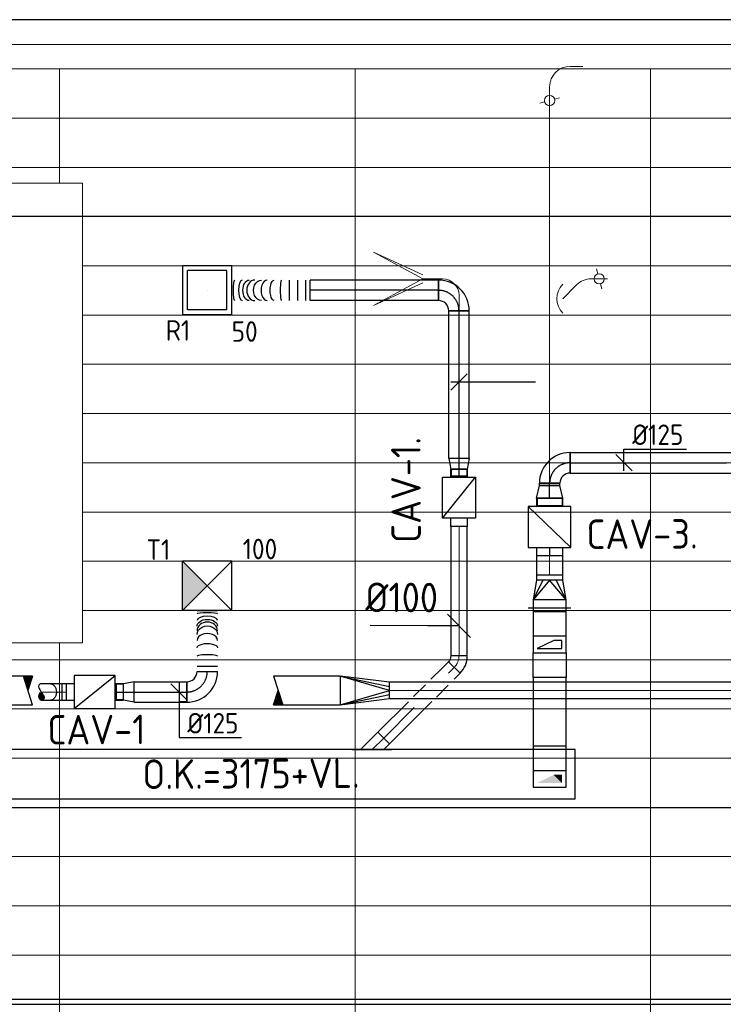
# Model space of a CAD drawing. Header units: millimetres. Extents: x -73257 to 31053, y 5203 to 51987.
# Tile 27 of 58: x -37011 to -32725, y 13819 to 19819. Entities that reach past the tile are written whole.
import ezdxf
from ezdxf.enums import TextEntityAlignment as Align

# ---------------------------------------------------------------- set-up
doc = ezdxf.new("R2010")
doc.units = ezdxf.units.MM
doc.header["$LTSCALE"] = 50
doc.linetypes.add('CENTER2', pattern=[28.575, 19.05, -3.175, 3.175, -3.175])
for name, color, linetype in [('4plfd', 254, 'Continuous'), ('61', 4, 'Continuous'), ('BALKEN', 7, 'Continuous'), ('WL570---_RETOUR', 100, 'Continuous'), ('WL570---_RETOUR_HL', 1, 'Continuous'), ('WL570---_TOEVOER', 200, 'Continuous'), ('WL570---_TOEVOER_HL', 1, 'Continuous'), ('WL570---_TOEVOER_RST', 3, 'Continuous'), ('WL570---_TOEVOER_RST_HL', 1, 'Continuous'), ('WM570---', 2, 'Continuous'), ('WM570---_RETOUR', 2, 'Continuous'), ('WM570---_RETOUR_PR', 2, 'Continuous'), ('WM570---_TOEVOER', 2, 'Continuous'), ('WM570---_TOEVOER_PR', 2, 'Continuous'), ('WM570---_TOEVOER_RST_PR', 1, 'Continuous')]:
    doc.layers.add(name, color=color, linetype=linetype)
for name, color, linetype, lineweight in [('WL570---_BESTAAND-HARTLIJN', 161, 'Continuous', 0), ('WL570---_BESTAAND-RETOUR', 140, 'Continuous', 0), ('WL570---_BESTAAND-TOEVOER', 180, 'Continuous', 0), ('WL570---_DEMONTEREN', 10, 'Continuous', 0)]:
    doc.layers.add(name, color=color, linetype=linetype, lineweight=lineweight)
doc.layers.get('WL570---_DEMONTEREN').off()
doc.styles.add('BURO-025', font='ISO96.shx', dxfattribs={"height": 125})
doc.styles.add('ISO', font='ISO', dxfattribs={"height": 162})
doc.styles.add('MAATVOERING', font='ISO')

# ---------------------------------------------------------------- blocks, each defined once
blk = doc.blocks.new('Groep-41')
at = {"color": 8, "linetype": 'Continuous', "lineweight": 13}
for p, q in [((-73154.9, 18699.1), (-22154.9, 18699.1)), ((-73154.9, 18699.1), (-22154.9, 18699.1)), ((-73154.9, 18399.1), (-22154.9, 18399.1)), ((-38515, 18099.1), (-22154.9, 18099.1)), ((-38515, 17799.1), (-22154.9, 17799.1)), ((-38515, 17499.1), (-22154.9, 17499.1)), ((-22154.9, 17199.1), (-38515, 17199.1)), ((-38515, 16899.1), (-22154.9, 16899.1)), ((-22154.9, 16599.1), (-38515, 16599.1)), ((-22154.9, 16299.1), (-38515, 16299.1)), ((-22154.9, 15999.1), (-38515, 15999.1)), ((-22154.9, 15699.1), (-38515, 15699.1)), ((-22154.9, 15399.1), (-73154.9, 15399.1)), ((-73154.9, 15099.1), (-22154.9, 15099.1)), ((-22154.9, 14799.1), (-73154.9, 14799.1)), ((-22154.9, 14499.1), (-73154.9, 14499.1)), ((-22154.9, 14199.1), (-73154.9, 14199.1)), ((-22154.9, 13899.1), (-73154.9, 13899.1)), ((-22154.9, 13599.1), (-73154.9, 13599.1)), ((-73154.9, 13299.1), (-22154.9, 13299.1))]:
    blk.add_line(p, q, dxfattribs=at)
blk.add_lwpolyline([(-41015, 18302.4), (-38515, 18302.4), (-38515, 15502.4), (-41015, 15502.4)], close=True, dxfattribs=at)
blk = doc.blocks.new('Groep-50')
at = {"color": 8, "linetype": 'Continuous', "lineweight": 13}
for p, q in [((-22004.9, 19149), (-54854.9, 19149.1)), ((-36854.9, 18999.1), (-54854.9, 18999.1)), ((-22154.9, 18999.1), (-54854.9, 18999.1)), ((-38654.9, 18999.1), (-38654.9, 18302.4)), ((-36854.9, 17199.1), (-36854.9, 18999.1)), ((-36854.9, 18999.1), (-36854.9, 7515.9)), ((-35054.9, 18999.1), (-35054.9, 7851)), ((-38654.9, 15502.4), (-38654.9, 7233.8))]:
    blk.add_line(p, q, dxfattribs=at)
at = {"color": 8}
blk.add_blockref('Groep-41', (0, 0), dxfattribs=at)
blk = doc.blocks.new('Block plafond 3e verd')
at = {"layer": '4plfd'}
blk.add_blockref('Groep-50', (73304.912, -19149.14), dxfattribs=at)
blk = doc.blocks.new('VRO325125001003000H')
blk.add_lwpolyline([(0, 162.5), (0, -162.5), (300, -50), (300, 50)], close=True)
at = {"layer": 'WL570---_BESTAAND-RETOUR'}
for p, q in [((0, 162.5), (300, 25)), ((0, -162.5), (300, -25))]:
    blk.add_line(p, q, dxfattribs=at)
blk.add_lwpolyline([(0, -162.5), (0, -162.5), (300, 0), (0, 162.5)], dxfattribs=at)
blk = doc.blocks.new('KARO')
for p, q in [((1, 0.5), (0, 0.5)), ((0, -0.5), (1, -0.5))]:
    blk.add_line(p, q)
at = {"invisible_edges": 15}
blk.add_3dface([(0, 0.5), (0, -0.5), (1, -0.5), (1, 0.5)], dxfattribs=at)
at = {"layer": 'WL570---_BESTAAND-HARTLIJN'}
blk.add_line((0, 0), (1, 0), dxfattribs=at)
blk = doc.blocks.new('OBO10000090H')
blk.add_lwpolyline([(50, -100, 0.414214), (-100, 50), (-100, -50, -0.414214), (-50, -100)], format="xyb", close=True)
at = {"invisible_edges": 15}
for points in [[(-91.3, -50.8), (-74, 47.7), (-100, 50), (-100, -50)], [(-82.9, -53), (-48.7, 41), (-74, 47.7), (-91.3, -50.8)], [(-75, -56.7), (-25, 29.9), (-48.7, 41), (-82.9, -53)], [(-67.9, -61.7), (-3.6, 14.9), (-25, 29.9), (-75, -56.7)], [(-61.7, -67.9), (14.9, -3.6), (-3.6, 14.9), (-67.9, -61.7)], [(-56.7, -75), (29.9, -25), (14.9, -3.6), (-61.7, -67.9)], [(-53, -82.9), (41, -48.7), (29.9, -25), (-56.7, -75)], [(-50.8, -91.3), (47.7, -74), (41, -48.7), (-53, -82.9)], [(-50, -100), (50, -100), (47.7, -74), (-50.8, -91.3)]]:
    blk.add_3dface(points, dxfattribs=at)
at = {"layer": 'WL570---_BESTAAND-HARTLIJN'}
blk.add_arc((-100, -100), 100, 0, 90, dxfattribs=at)
blk = doc.blocks.new('OBO12500090H')
blk.add_lwpolyline([(62.5, -125, 0.414214), (-125, 62.5), (-125, -62.5, -0.414214), (-62.5, -125)], format="xyb", close=True)
at = {"invisible_edges": 15}
for points in [[(-114.1, -63.4), (-92.4, 59.7), (-125, 62.5), (-125, -62.5)], [(-103.6, -66.3), (-60.9, 51.2), (-92.4, 59.7), (-114.1, -63.4)], [(-93.8, -70.9), (-31.2, 37.4), (-60.9, 51.2), (-103.6, -66.3)], [(-84.8, -77.1), (-4.5, 18.6), (-31.2, 37.4), (-93.8, -70.9)], [(-77.1, -84.8), (18.6, -4.5), (-4.5, 18.6), (-84.8, -77.1)], [(-70.9, -93.8), (37.4, -31.2), (18.6, -4.5), (-77.1, -84.8)], [(-66.3, -103.6), (51.2, -60.9), (37.4, -31.2), (-70.9, -93.8)], [(-63.4, -114.1), (59.7, -92.4), (51.2, -60.9), (-66.3, -103.6)], [(-62.5, -125), (62.5, -125), (59.7, -92.4), (-63.4, -114.1)]]:
    blk.add_3dface(points, dxfattribs=at)
at = {"layer": 'WL570---_BESTAAND-HARTLIJN'}
blk.add_arc((-125, -125), 125, 0, 90, dxfattribs=at)
blk = doc.blocks.new('OBO12500045H')
blk.add_lwpolyline([(62.5, -51.8, 0.198912), (7.6, 80.8), (-80.8, -7.6, -0.198912), (-62.5, -51.8)], format="xyb", close=True)
at = {"invisible_edges": 15}
for points in [[(-77.1, -11.6), (18.6, 68.7), (7.6, 80.8), (-80.8, -7.6)], [(-73.8, -15.9), (28.6, 55.8), (18.6, 68.7), (-77.1, -11.6)], [(-70.9, -20.5), (37.4, 42), (28.6, 55.8), (-73.8, -15.9)], [(-68.4, -25.4), (44.9, 27.5), (37.4, 42), (-70.9, -20.5)], [(-66.3, -30.4), (51.2, 12.4), (44.9, 27.5), (-68.4, -25.4)], [(-64.6, -35.6), (56.1, -3.2), (51.2, 12.4), (-66.3, -30.4)], [(-63.4, -40.9), (59.7, -19.2), (56.1, -3.2), (-64.6, -35.6)], [(-62.7, -46.3), (61.8, -35.4), (59.7, -19.2), (-63.4, -40.9)], [(-62.5, -51.8), (62.5, -51.8), (61.8, -35.4), (-62.7, -46.3)]]:
    blk.add_3dface(points, dxfattribs=at)
at = {"layer": 'WL570---_BESTAAND-HARTLIJN'}
blk.add_arc((-125, -51.8), 125, 0, 45, dxfattribs=at)
blk = doc.blocks.new('ORK12500000')
at = {"layer": 'WL570---_BESTAAND-TOEVOER'}
for p, q in [((30.2, 8.1), (60.4, 16.2)), ((-30.2, -8.1), (-60.4, -16.2))]:
    blk.add_line(p, q, dxfattribs=at)
blk.add_circle((0, 0), 31.2, dxfattribs=at)
blk = doc.blocks.new('OSV1601250650K')
blk.add_lwpolyline([(-65.3, -80), (0, -62.5), (0, 62.5), (-65.3, 80)], close=True)
at = {"layer": 'WL570---_BESTAAND-HARTLIJN'}
blk.add_line((-65.3, 0), (0, 0), dxfattribs=at)
blk = doc.blocks.new('OZA1600125045L')
blk.add_lwpolyline([(-88.4, 0), (-123.7, 35.4), (-35.4, 123.7), (88.4, 0)])
at = {"layer": 'WL570---_BESTAAND-HARTLIJN'}
blk.add_line((0, 0), (-79.5, 79.5), dxfattribs=at)
at = {"layer": 'WL570---_BESTAAND-RETOUR'}
blk.add_arc((0, 88.4), 125, 225, 315, dxfattribs=at)
blk = doc.blocks.new('MVLINE')
blk.add_line((35.4, -35.4), (-35.4, 35.4))
blk = doc.blocks.new('RB45UP')
blk.add_lwpolyline([(0, -0.5), (0.707107, -0.5), (0.707107, 0.5), (0, 0.5, -0.133256), (0.128411, 0.465158, -0.106756), (0.25, 0.353553, -0.082828), (0.325143, 0.198077, -0.071352), (0.353553, 0, -0.071352), (0.325143, -0.198077, -0.082828), (0.25, -0.353553, -0.106756), (0.128411, -0.465158, -0.133256)], format="xyb", close=True)
at = {"layer": 'WL570---_BESTAAND-HARTLIJN'}
blk.add_line((0, 0), (0.707107, 0), dxfattribs=at)
blk = doc.blocks.new('OBO10000045O')
at = {"xscale": 100, "yscale": 100, "zscale": 100}
blk.add_blockref('RB45UP', (0, 0), dxfattribs=at)
blk = doc.blocks.new('VBX1001000010025000')
at = {"layer": 'WL570---_TOEVOER'}
for p, q in [((50, -100), (300, 100)), ((300, 0), (350, 0))]:
    blk.add_line(p, q, dxfattribs=at)
blk.add_lwpolyline([(50, -100), (300, -100), (300, 100), (50, 100)], close=True, dxfattribs=at)
for points in [[(50, 50), (0, 50), (0, -50), (50, -50)], [(300, -50), (350, -50), (350, 50), (300, 50)]]:
    blk.add_lwpolyline(points, dxfattribs=at)
blk = doc.blocks.new('*X145')
at = {"color": 0, "linetype": 'Continuous'}
for p, q in [((0.828, 0.34), (1.136, 0.34)), ((0.828, 0.32), (1.14, 0.32)), ((0.83, 0.36), (1.13, 0.36)), ((0.831, 0.3), (1.144, 0.3)), ((0.835, 0.38), (1.123, 0.38)), ((0.836, 0.28), (1.147, 0.28)), ((0.843, 0.4), (1.115, 0.4)), ((0.843, 0.26), (1.148, 0.26)), ((0.854, 0.42), (1.106, 0.42)), ((0.854, 0.24), (1.149, 0.24)), ((0.866, 0.22), (1.148, 0.22)), ((0.869, 0.44), (1.096, 0.44)), ((0.878, 0.2), (1.146, 0.2)), ((0.889, 0.46), (1.083, 0.46)), ((0.89, 0.18), (1.142, 0.18)), ((0.903, 0.16), (1.136, 0.16)), ((0.915, 0.14), (1.129, 0.14)), ((0.919, 0.48), (1.062, 0.48)), ((0.927, 0.12), (1.12, 0.12)), ((0.939, 0.1), (1.108, 0.1)), ((0.952, 0.08), (1.094, 0.08)), ((0.964, 0.06), (1.077, 0.06)), ((0.976, 0.04), (1.057, 0.04)), ((0.988, 0.02), (1.032, 0.02))]:
    blk.add_line(p, q, dxfattribs=at)
blk = doc.blocks.new('ROEND')
at = {"linetype": 'Continuous'}
blk.add_lwpolyline([(0, -0.5, 0.263278), (0.148, -0.416, 0.273688), (0.149, -0.251, 0.002128), (0.095, -0.16, 0.001216), (0, 0, 0.002865), (-0.087, 0.143, -0.004024), (-0.149, 0.245, -0.272805), (-0.15, 0.414, -0.266496), (0, 0.5, -0.266496), (0.091, 0.448, -0.126852), (0.149, 0.245, -0.14347), (0.112, 0.106, -0.133033), (0, 0)], format="xyb", dxfattribs=at)
blk.add_blockref('*X145', (-1, 0), dxfattribs=at)
blk = doc.blocks.new('KARH')
for p, q in [((1, 0.5), (0, 0.5)), ((0, -0.5), (1, -0.5))]:
    blk.add_line(p, q)
at = {"invisible_edges": 15}
blk.add_3dface([(0, 0.5), (0, -0.5), (1, -0.5), (1, 0.5)], dxfattribs=at)
blk = doc.blocks.new('*X210')
at = {"color": 0, "linetype": 'Continuous'}
for p, q in [((0.605, 0), (0.723, 0)), ((0.612, 0.02), (0.717, 0.02)), ((0.618, 0.04), (0.71, 0.04)), ((0.624, 0.06), (0.704, 0.06)), ((0.631, 0.08), (0.698, 0.08)), ((0.637, 0.1), (0.691, 0.1)), ((0.643, 0.12), (0.685, 0.12)), ((0.65, 0.14), (0.679, 0.14)), ((0.656, 0.16), (0.672, 0.16)), ((0.662, 0.18), (0.666, 0.18)), ((0.511, -0.3), (0.818, -0.3)), ((0.517, -0.28), (0.811, -0.28)), ((0.523, -0.26), (0.805, -0.26)), ((0.53, -0.24), (0.799, -0.24)), ((0.536, -0.22), (0.793, -0.22)), ((0.542, -0.2), (0.786, -0.2)), ((0.549, -0.18), (0.78, -0.18)), ((0.555, -0.16), (0.774, -0.16)), ((0.561, -0.14), (0.767, -0.14)), ((0.568, -0.12), (0.761, -0.12)), ((0.574, -0.1), (0.755, -0.1)), ((0.58, -0.08), (0.748, -0.08)), ((0.586, -0.06), (0.742, -0.06)), ((0.593, -0.04), (0.736, -0.04)), ((0.599, -0.02), (0.729, -0.02))]:
    blk.add_line(p, q, dxfattribs=at)
blk = doc.blocks.new('RHEND')
at = {"linetype": 'Continuous'}
for p, q in [((0, -0.5), (-0.316, 0.5)), ((0, 0.5), (-0.158, 0))]:
    blk.add_line(p, q, dxfattribs=at)
at = {"linetype": 'Continuous', "xscale": -1, "rotation": 180}
blk.add_blockref('*X210', (-0.822, 0.186), dxfattribs=at)
blk = doc.blocks.new('VRO175100001003000H')
at = {"layer": 'WL570---_TOEVOER'}
for p, q in [((0, 87.5), (300, 25)), ((0, -87.5), (300, -25))]:
    blk.add_line(p, q, dxfattribs=at)
blk.add_lwpolyline([(0, 87.5), (0, -87.5), (300, -50), (300, 50)], close=True, dxfattribs=at)
blk.add_lwpolyline([(0, -87.5), (0, -87.5), (300, 0), (0, 87.5)], dxfattribs=at)
blk = doc.blocks.new('OAF10000045R')
blk.add_line((-120.7, 0), (120.7, 0))
blk.add_lwpolyline([(-70.7, 0), (35.4, 106.1), (106.1, 35.4), (70.7, 0)])
at = {"layer": 'WL570---_BESTAAND-HARTLIJN'}
blk.add_line((70.7, 70.7), (0, 0), dxfattribs=at)
blk = doc.blocks.new('OBO10000045H')
blk.add_lwpolyline([(50, -41.4, 0.198912), (6.1, 64.6), (-64.6, -6.1, -0.198912), (-50, -41.4)], format="xyb", close=True)
at = {"invisible_edges": 15}
for points in [[(-61.7, -9.3), (14.9, 55), (6.1, 64.6), (-64.6, -6.1)], [(-59, -12.7), (22.9, 44.6), (14.9, 55), (-61.7, -9.3)], [(-56.7, -16.4), (29.9, 33.6), (22.9, 44.6), (-59, -12.7)], [(-54.7, -20.3), (35.9, 22), (29.9, 33.6), (-56.7, -16.4)], [(-53, -24.3), (41, 9.9), (35.9, 22), (-54.7, -20.3)], [(-51.7, -28.5), (44.9, -2.6), (41, 9.9), (-53, -24.3)], [(-50.8, -32.7), (47.7, -15.4), (44.9, -2.6), (-51.7, -28.5)], [(-50.2, -37.1), (49.4, -28.3), (47.7, -15.4), (-50.8, -32.7)], [(-50, -41.4), (50, -41.4), (49.4, -28.3), (-50.2, -37.1)]]:
    blk.add_3dface(points, dxfattribs=at)
at = {"layer": 'WL570---_BESTAAND-HARTLIJN'}
blk.add_arc((-100, -41.4), 100, 0, 45, dxfattribs=at)
blk = doc.blocks.new('VBO20010000050901-100S')
at = {"layer": 'WL570---_RETOUR'}
blk.add_line((-100, 150), (100, 150), dxfattribs=at)
blk.add_lwpolyline([(-100, 0), (100, 0), (100, 250), (-100, 250)], close=True, dxfattribs=at)
for points in [[(-75, 175), (-25, 175), (-75, 225)], [(-25, 175), (75, 225), (-75, 225)]]:
    blk.add_solid(points, dxfattribs=at)
blk = doc.blocks.new('KAEND')
blk.add_line((0, -0.5), (0, 0.5))
blk = doc.blocks.new('VBO20010000050901-100Z')
at = {"layer": 'WL570---_RETOUR'}
for p, q in [((75, 225), (-75, 225)), ((-75, 225), (-75, 175)), ((-25, 175), (75, 225)), ((-100, 150), (100, 150)), ((-75, 175), (-25, 175))]:
    blk.add_line(p, q, dxfattribs=at)
blk.add_lwpolyline([(-100, 0), (100, 0), (100, 250), (-100, 250)], close=True, dxfattribs=at)
blk = doc.blocks.new('VBO20010000050901-0')
blk.add_lwpolyline([(100, -50), (100, -200), (-100, -200), (-100, -50)])
blk = doc.blocks.new('VRO2001000016020000-0')
at = {"layer": 'WL570---_RETOUR'}
for p, q in [((0, 130), (0, -130)), ((50, -100), (50, 100)), ((50, 100), (170, 40)), ((170, -80), (170, 80)), ((50, -100), (170, -40))]:
    blk.add_line(p, q, dxfattribs=at)
blk.add_lwpolyline([(0, 100), (0, -100), (50, -100), (170, -80), (200, -80), (200, 80), (170, 80), (50, 100)], close=True, dxfattribs=at)
blk.add_lwpolyline([(50, -100), (170, 0), (50, 100)], dxfattribs=at)
blk = doc.blocks.new('*U605')
at = {"color": 0, "ltscale": 10}
for p, q in [((150, 150, -2500), (-150, 150, -2500)), ((-150, -150, -2500), (-150, 150, -2500)), ((150, -150, -2500), (-150, 150, -2500)), ((-150, -150, -2500), (150, 150, -2500)), ((150, -150, -2500), (150, 150, -2500)), ((150, -150, -2500), (-150, -150, -2500))]:
    blk.add_line(p, q, dxfattribs=at)
at = {"layer": 'WL570---_TOEVOER_RST_HL', "linetype": 'CENTER2'}
blk.add_circle((0, 0, -2500), 0.075, dxfattribs=at)
at = {"layer": 'WL570---_TOEVOER_RST', "color": 2, "style": 'BURO-025'}
for tag in ['MC', 'Q']:
    blk.add_attdef(tag, text='', height=125, dxfattribs=at).set_placement((0, 0), align=Align.MIDDLE)
at = {"layer": 'WM570---_TOEVOER_RST_PR', "color": 2, "style": 'BURO-025'}
blk.add_attdef('POSNR', text='', height=125, dxfattribs=at).set_placement((0, 0), align=Align.MIDDLE)
blk = doc.blocks.new('*U649')
at = {"color": 0, "ltscale": 10}
for p, q in [((64.2, 62.5, -2700), (0, 50, -2700)), ((64.2, -62.5, -2700), (64.2, 62.5, -2700)), ((0, 47.5, -2700), (-42.6, 47.5, -2700)), ((-42.6, -47.5, -2700), (-42.6, 47.5, -2700)), ((-42.6, -47.5, -2700), (-42.6, 47.5, -2700)), ((0, -50, -2700), (0, 50, -2700)), ((0, -47.5, -2700), (-42.6, -47.5, -2700)), ((64.2, -62.5, -2700), (0, -50, -2700))]:
    blk.add_line(p, q, dxfattribs=at)
at = {"layer": 'WL570---_TOEVOER_HL', "linetype": 'CENTER2'}
blk.add_line((0, 0, -2700), (64.2, 0, -2700), dxfattribs=at)
for centre in [(0, 0, -2700), (64.2, 0, -2700)]:
    blk.add_circle(centre, 0.075, dxfattribs=at)
at = {"layer": 'WM570---_TOEVOER_PR', "color": 2, "style": 'BURO-025'}
blk.add_attdef('POSNR', text='', height=125, dxfattribs=at).set_placement((0, 0), align=Align.MIDDLE)
blk = doc.blocks.new('*U667')
at = {"color": 0, "ltscale": 10}
for p, q in [((149, 149, -2500), (-149, 149, -2500)), ((-149, -149, -2500), (-149, 149, -2500)), ((149, -149, -2500), (149, 149, -2500)), ((120, 120, -2500), (-120, 120, -2500)), ((-120, -120, -2500), (-120, 120, -2500)), ((120, -120, -2500), (120, 120, -2500)), ((120, -120, -2500), (-120, -120, -2500)), ((149, -149, -2500), (-149, -149, -2500))]:
    blk.add_line(p, q, dxfattribs=at)
at = {"layer": 'WL570---_RETOUR_HL', "linetype": 'CENTER2'}
blk.add_circle((0, 0, -2500), 0.075, dxfattribs=at)
at = {"layer": 'WL570---_RETOUR', "color": 2, "style": 'BURO-025'}
for tag in ['MC', 'Q']:
    blk.add_attdef(tag, text='', height=125, dxfattribs=at).set_placement((0, 0), align=Align.MIDDLE)
at = {"layer": 'WM570---_RETOUR_PR', "color": 2, "style": 'BURO-025'}
blk.add_attdef('POSNR', text='', height=125, dxfattribs=at).set_placement((0, 0), align=Align.MIDDLE)
blk = doc.blocks.new('*U669')
at = {"color": 0, "ltscale": 10}
for p, q in [((0, 62.5, -2700), (782.6, 62.5, -2700)), ((0, -62.5, -2700), (0, 62.5, -2700)), ((782.6, 62.5, -2700), (782.6, -62.5, -2700)), ((0, -62.5, -2700), (782.6, -62.5, -2700))]:
    blk.add_line(p, q, dxfattribs=at)
at = {"layer": 'WL570---_RETOUR_HL', "linetype": 'CENTER2'}
blk.add_line((0, 0, -2700), (782.6, 0, -2700), dxfattribs=at)
at = {"layer": 'WM570---_RETOUR_PR', "color": 2, "style": 'BURO-025'}
blk.add_attdef('POSNR', text='', height=125, dxfattribs=at).set_placement((0, 0), align=Align.MIDDLE)
blk = doc.blocks.new('*U670')
at = {"color": 0, "ltscale": 10}
for p, q in [((0, 62.5, -2700), (0, -62.5, -2700)), ((24.9, 62.5, -2700), (24.9, -62.5, -2700)), ((74.8, 62.5, -2700), (74.8, -62.5, -2700)), ((124.7, 62.5, -2700), (124.7, -62.5, -2700)), ((505.9, 62.5, -2700), (505.9, -62.5, -2700))]:
    blk.add_line(p, q, dxfattribs=at)
for centre, major_axis, ratio, start_param, end_param in [((173.4, 0, -2700), (0, -62.5), 0.126531, 0, 3.141593), ((260.9, 0, -2700), (0, -62.5), 0.593281, 0, 3.141593), ((336.9, 0, -2700), (0, 62.5), 0.777549, 3.141593, 6.283185), ((413, 0, -2700), (0, 62.5), 0.371618, 3.141593, 6.283185)]:
    blk.add_ellipse(centre, major_axis=major_axis, ratio=ratio, start_param=start_param, end_param=end_param, dxfattribs=at)
at = {"color": 0, "ltscale": 10, "extrusion": (0, 0, -1)}
for centre, major_axis, ratio, start_param, end_param in [((219.4, 0, -2700), (0, 62.5), 0.371618, 0, 3.141593), ((295.5, 0, -2700), (0, 62.5), 0.777549, 0, 3.141593), ((371.5, 0, -2700), (0, -62.5), 0.593281, 3.141593, 6.283185), ((459, 0, -2700), (0, -62.5), 0.126531, 3.141593, 6.283185)]:
    blk.add_ellipse(centre, major_axis=major_axis, ratio=ratio, start_param=start_param, end_param=end_param, dxfattribs=at)
at = {"layer": 'WM570---_RETOUR_PR', "color": 2, "style": 'BURO-025'}
blk.add_attdef('POSNR', text='', height=125, dxfattribs=at).set_placement((0, 0), align=Align.MIDDLE)
blk = doc.blocks.new('*U671')
at = {"color": 0, "ltscale": 10}
for p, q in [((0, 62.5, -2700), (1264.6, 62.5, -2700)), ((0, -62.5, -2700), (0, 62.5, -2700)), ((1264.6, 62.5, -2700), (1264.6, -62.5, -2700)), ((0, -62.5, -2700), (1264.6, -62.5, -2700))]:
    blk.add_line(p, q, dxfattribs=at)
at = {"layer": 'WL570---_RETOUR_HL', "linetype": 'CENTER2'}
blk.add_line((0, 0, -2700), (1264.6, 0, -2700), dxfattribs=at)
at = {"layer": 'WM570---_RETOUR_PR', "color": 2, "style": 'BURO-025'}
blk.add_attdef('POSNR', text='', height=125, dxfattribs=at).set_placement((0, 0), align=Align.MIDDLE)
blk = doc.blocks.new('*U672')
at = {"color": 0, "ltscale": 10}
for p, q in [((-125, -62.5, -2700), (-125, 62.5, -2700)), ((62.5, -125, -2700), (-62.5, -125, -2700))]:
    blk.add_line(p, q, dxfattribs=at)
for radius in [187.5, 62.5]:
    blk.add_arc((-125, -125, -2700), radius, 0, 90, dxfattribs=at)
at = {"layer": 'WL570---_RETOUR_HL', "linetype": 'CENTER2'}
blk.add_arc((-125, -125, -2700), 125, 0, 90, dxfattribs=at)
at = {"layer": 'WM570---_RETOUR_PR', "color": 2, "style": 'BURO-025'}
blk.add_attdef('POSNR', text='', height=125, dxfattribs=at).set_placement((0, 0), align=Align.MIDDLE)
blk = doc.blocks.new('*U673')
at = {"color": 0, "ltscale": 10}
for p, q in [((0, 62.5, -2700), (12.7, 62.5, -2700)), ((0, -62.5, -2700), (0, 62.5, -2700)), ((12.7, 62.5, -2700), (12.7, -62.5, -2700)), ((0, -62.5, -2700), (12.7, -62.5, -2700))]:
    blk.add_line(p, q, dxfattribs=at)
at = {"layer": 'WL570---_RETOUR_HL', "linetype": 'CENTER2'}
blk.add_line((0, 0, -2700), (12.7, 0, -2700), dxfattribs=at)
at = {"layer": 'WM570---_RETOUR_PR', "color": 2, "style": 'BURO-025'}
blk.add_attdef('POSNR', text='', height=125, dxfattribs=at).set_placement((0, 0), align=Align.MIDDLE)
blk = doc.blocks.new('*U674')
at = {"color": 0, "ltscale": 10}
for p, q in [((0, 76, -2700), (-46.7, 76, -2700)), ((-46.7, -76, -2700), (-46.7, 76, -2700)), ((-46.7, -76, -2700), (-46.7, 76, -2700)), ((0, 80, -2700), (78.2, 62.5, -2700)), ((0, 80, -2700), (0, -80, -2700)), ((78.2, 62.5, -2700), (78.2, -62.5, -2700)), ((0, -76, -2700), (-46.7, -76, -2700)), ((0, -80, -2700), (78.2, -62.5, -2700))]:
    blk.add_line(p, q, dxfattribs=at)
at = {"layer": 'WL570---_RETOUR_HL', "linetype": 'CENTER2'}
blk.add_line((0, 0, -2700), (78.2, 0, -2700), dxfattribs=at)
for centre in [(0, 0, -2700), (78.2, 0, -2700)]:
    blk.add_circle(centre, 0.075, dxfattribs=at)
at = {"layer": 'WM570---_RETOUR_PR', "color": 2, "style": 'BURO-025'}
blk.add_attdef('POSNR', text='', height=125, dxfattribs=at).set_placement((0, 0), align=Align.MIDDLE)
blk = doc.blocks.new('*U694')
at = {"layer": 'WM570---_RETOUR', "color": 0, "ltscale": 10}
for p, q in [((0, 83.4), (380.4, 83.4)), ((0, -50), (0, 83.4)), ((50, -50), (-50, 50))]:
    blk.add_line(p, q, dxfattribs=at)
at = {"layer": 'WM570---_RETOUR', "color": 0, "style": 'BURO-025'}
blk.add_text('%%c125', height=125, dxfattribs=at).set_placement((50, 108.4))
blk = doc.blocks.new('*U871')
at = {"color": 0, "ltscale": 10}
for p, q in [((64.2, 62.5, -2700), (0, 50, -2700)), ((64.2, -62.5, -2700), (64.2, 62.5, -2700)), ((0, 47.5, -2700), (-42.6, 47.5, -2700)), ((-42.6, -47.5, -2700), (-42.6, 47.5, -2700)), ((-42.6, -47.5, -2700), (-42.6, 47.5, -2700)), ((0, -50, -2700), (0, 50, -2700)), ((0, -47.5, -2700), (-42.6, -47.5, -2700)), ((64.2, -62.5, -2700), (0, -50, -2700))]:
    blk.add_line(p, q, dxfattribs=at)
at = {"layer": 'WL570---_RETOUR_HL', "linetype": 'CENTER2'}
blk.add_line((0, 0, -2700), (64.2, 0, -2700), dxfattribs=at)
for centre in [(0, 0, -2700), (64.2, 0, -2700)]:
    blk.add_circle(centre, 0.075, dxfattribs=at)
at = {"layer": 'WM570---_RETOUR_PR', "color": 2, "style": 'BURO-025'}
blk.add_attdef('POSNR', text='', height=125, dxfattribs=at).set_placement((0, 0), align=Align.MIDDLE)
blk = doc.blocks.new('*U872')
at = {"color": 0, "ltscale": 10}
for p, q in [((0, 62.5, -2700), (900.3, 62.5, -2700)), ((0, -62.5, -2700), (0, 62.5, -2700)), ((900.3, 62.5, -2700), (900.3, -62.5, -2700)), ((0, -62.5, -2700), (900.3, -62.5, -2700))]:
    blk.add_line(p, q, dxfattribs=at)
at = {"layer": 'WL570---_RETOUR_HL', "linetype": 'CENTER2'}
blk.add_line((0, 0, -2700), (900.3, 0, -2700), dxfattribs=at)
at = {"layer": 'WM570---_RETOUR_PR', "color": 2, "style": 'BURO-025'}
blk.add_attdef('POSNR', text='', height=125, dxfattribs=at).set_placement((0, 0), align=Align.MIDDLE)
blk = doc.blocks.new('*U873')
at = {"layer": 'WM570---_RETOUR', "color": 0, "ltscale": 10}
for p, q in [((-50, -50), (50, 50)), ((-50, 0), (465.3, 0))]:
    blk.add_line(p, q, dxfattribs=at)
blk = doc.blocks.new('*U874')
at = {"color": 0, "ltscale": 10}
for p, q in [((-62.5, 125, -2700), (62.5, 125, -2700)), ((-125, -62.5, -2700), (-125, 62.5, -2700))]:
    blk.add_line(p, q, dxfattribs=at)
for radius, end in [(62.5, 0), (187.5, 360)]:
    blk.add_arc((-125, 125, -2700), radius, 270, end, dxfattribs=at)
at = {"layer": 'WL570---_RETOUR_HL', "linetype": 'CENTER2'}
blk.add_arc((-125, 125, -2700), 125, 270, 0, dxfattribs=at)
at = {"layer": 'WM570---_RETOUR_PR', "color": 2, "style": 'BURO-025'}
blk.add_attdef('POSNR', text='', height=125, dxfattribs=at).set_placement((0, 0), align=Align.MIDDLE)
blk = doc.blocks.new('*U877')
at = {"color": 0, "ltscale": 10}
for p, q in [((0, 62.5, -2700), (321.3, 62.5, -2700)), ((0, -62.5, -2700), (0, 62.5, -2700)), ((321.3, 62.5, -2700), (321.3, -62.5, -2700)), ((0, -62.5, -2700), (321.3, -62.5, -2700))]:
    blk.add_line(p, q, dxfattribs=at)
at = {"layer": 'WL570---_TOEVOER_HL', "linetype": 'CENTER2'}
blk.add_line((0, 0, -2700), (321.3, 0, -2700), dxfattribs=at)
at = {"layer": 'WM570---_TOEVOER_PR', "color": 2, "style": 'BURO-025'}
blk.add_attdef('POSNR', text='', height=125, dxfattribs=at).set_placement((0, 0), align=Align.MIDDLE)
blk = doc.blocks.new('*U878')
at = {"layer": 'WM570---_TOEVOER', "color": 0, "ltscale": 10}
for p, q in [((50, -50), (-50, 50)), ((0, 50), (0, -277.6)), ((0, -277.6), (380.4, -277.6))]:
    blk.add_line(p, q, dxfattribs=at)
at = {"layer": 'WM570---_TOEVOER', "color": 0, "style": 'BURO-025'}
blk.add_text('%%c125', height=125, dxfattribs=at).set_placement((50, -252.6))
blk = doc.blocks.new('*U879')
at = {"color": 0, "ltscale": 10}
for p, q in [((-125, -62.5, -2700), (-125, 62.5, -2700)), ((62.5, -125, -2700), (-62.5, -125, -2700)), ((-59.375, -125, -2700), (-59.375, -169.3, -2700)), ((59.375, -125, -2700), (-59.375, -125, -2700)), ((59.375, -169.3, -2700), (-59.375, -169.3, -2700)), ((59.375, -125, -2700), (59.375, -169.3, -2700))]:
    blk.add_line(p, q, dxfattribs=at)
for radius in [187.5, 62.5]:
    blk.add_arc((-125, -125, -2700), radius, 0, 90, dxfattribs=at)
at = {"layer": 'WL570---_TOEVOER_HL', "linetype": 'CENTER2'}
blk.add_arc((-125, -125, -2700), 125, 0, 90, dxfattribs=at)
at = {"layer": 'WM570---_TOEVOER_PR', "color": 2, "style": 'BURO-025'}
blk.add_attdef('POSNR', text='', height=125, dxfattribs=at).set_placement((0, 0), align=Align.MIDDLE)
blk = doc.blocks.new('*U880')
at = {"color": 0, "ltscale": 10}
for p, q in [((0, 62.5, -2700), (0, -62.5, -2700)), ((33.2, 62.5, -2700), (33.2, -62.5, -2700)), ((372, 62.5, -2700), (372, -62.5, -2700))]:
    blk.add_line(p, q, dxfattribs=at)
for centre, major_axis, ratio, start_param, end_param in [((93.2, 0, -2700), (0, -62.5), 0.142897, 0, 3.141593), ((189.9, 0, -2700), (0, -62.5), 0.658212, 0, 3.141593), ((248.6, 0, -2700), (0, 62.5), 0.846483, 3.141593, 6.283185), ((311.2, 0, -2700), (0, 62.5), 0.417254, 3.141593, 6.283185)]:
    blk.add_ellipse(centre, major_axis=major_axis, ratio=ratio, start_param=start_param, end_param=end_param, dxfattribs=at)
at = {"color": 0, "ltscale": 10, "extrusion": (0, 0, -1)}
for centre, major_axis, ratio, start_param, end_param in [((144.7, 0, -2700), (0, 62.5), 0.417254, 0, 3.141593), ((225.2, 0, -2700), (0, 62.5), 0.846483, 0, 3.141593), ((276.1, 0, -2700), (0, -62.5), 0.658212, 3.141593, 6.283185), ((351.2, 0, -2700), (0, -62.5), 0.142897, 3.141593, 6.283185)]:
    blk.add_ellipse(centre, major_axis=major_axis, ratio=ratio, start_param=start_param, end_param=end_param, dxfattribs=at)
at = {"layer": 'WM570---_TOEVOER_PR', "color": 2, "style": 'BURO-025'}
blk.add_attdef('POSNR', text='', height=125, dxfattribs=at).set_placement((0, 0), align=Align.MIDDLE)

msp = doc.modelspace()

# ---------------------------------------------------------------- hatches: boundary and pattern name
at = {"layer": 'WL570---_TOEVOER'}
msp.add_hatch(color=256, dxfattribs=at).paths.add_polyline_path([(-36018.596, 16219.012), (-36018.596, 16519.012), (-35868.596, 16369.012)])

# ---------------------------------------------------------------- linework, layer by layer
at = {"layer": 'BALKEN', "linetype": 'Continuous'}
for p, q in [((-19968.519, 19819.092), (-53167.067, 19819.092)), ((-21168.519, 18619.092), (-53167.067, 18619.092)), ((-70368.496, 15019.092), (-21168.496, 15019.092)), ((-70368.496, 13819.092), (-21168.496, 13819.092)), ((-70358.294, 13850.293), (-21158.294, 13850.293))]:
    msp.add_line(p, q, dxfattribs=at)
at = {"layer": 'WL570---_RETOUR'}
for p, q in [((-34335.085, 17030.469), (-34335.085, 17080.469)), ((-34435.085, 16780.469), (-34235.085, 17030.469)), ((-33913.223, 16853.118), (-33653.223, 16603.118)), ((-33783.223, 16603.118), (-33783.223, 16553.118)), ((-34434.483, 15871.88), (-34506.865, 15799.498)), ((-34540.172, 15766.191), (-34612.554, 15693.809)), ((-34400.265, 15763.042), (-34472.647, 15690.66)), ((-34500.715, 15664.227), (-34573.097, 15591.845))]:
    msp.add_line(p, q, dxfattribs=at)
for points in [[(-34385.085, 17030.469), (-34385.085, 17080.469), (-34285.085, 17080.469), (-34285.085, 17030.469)], [(-33703.223, 16853.118), (-33703.223, 16903.118), (-33863.223, 16903.118), (-33863.223, 16853.118)], [(-34285.085, 16780.469), (-34285.085, 16730.469), (-34385.085, 16730.469), (-34385.085, 16780.469)], [(-33863.223, 16603.118), (-33863.223, 16553.118), (-33703.223, 16553.118), (-33703.223, 16603.118)]]:
    msp.add_lwpolyline(points, dxfattribs=at)
for points in [[(-34435.085, 16780.469), (-34435.085, 17030.469), (-34235.085, 17030.469), (-34235.085, 16780.469)], [(-33913.223, 16853.118), (-33913.223, 16603.118), (-33653.223, 16603.118), (-33653.223, 16853.118)]]:
    msp.add_lwpolyline(points, close=True, dxfattribs=at)
at = {"layer": 'WM570---'}
msp.add_lwpolyline([(-34335.085, 16124.901), (-34526.908, 16125.828), (-34877.024, 16127.519)], dxfattribs=at)

# ---------------------------------------------------------------- block references
at = {"layer": 'WL570---_DEMONTEREN'}
for name, p, rotation in [('OBO12500090H', (-33783.223, 19534.671), 90), ('OSV1601250650K', (-33783.223, 18548.227), 90), ('OBO12500045H', (-33581.901, 18239.742), 90), ('OBO10000090H', (-34335.002, 18239.731), 359.9958930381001), ('OZA1600125045L', (-33702.644, 18118.999), 270), ('ORK12500000', (-33481.413, 18239.735), 90)]:
    msp.add_blockref(name, p, dxfattribs=dict(at, rotation=rotation))
at = {"layer": 'WL570---_DEMONTEREN', "yscale": 125, "zscale": 125}
for p, xscale in [((-33658.223, 19534.671), 76.78674899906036), ((-33530.124, 18239.742), 100.419517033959)]:
    msp.add_blockref('KARO', p, dxfattribs=dict(at, xscale=xscale))
at = {"layer": 'WL570---_DEMONTEREN'}
for p, xscale, yscale, zscale, rotation in [((-33783.223, 19409.671), 861.443905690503, 125, 125, 270), ((-33783.223, 18482.916), 1579.797983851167, 160, 160, 269.9999999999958), ((-34556.244, 18239.747), 121.2426621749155, 100, 100, 359.9958930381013), ((-33618.513, 18203.13), 6.479698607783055, 125, 125, 225), ((-34335.009, 18139.731), 109.2620433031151, 100, 100, 269.9958930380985), ((-36052.437, 15721.966), 36.14221262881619, 100, 100, 180)]:
    msp.add_blockref('KARO', p, dxfattribs=dict(at, xscale=xscale, yscale=yscale, zscale=zscale, rotation=rotation))
msp.add_blockref('ORK12500000', (-33783.223, 19325.974), dxfattribs=at)
at = {"layer": 'WL570---_DEMONTEREN', "xscale": -1, "rotation": 179.9958930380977}
msp.add_blockref('VRO325125001003000H', (-34856.244, 18239.768), dxfattribs=at)
at = {"layer": 'WL570---_RETOUR'}
for name, p in [('Block plafond 3e verd', (-71418.596, 19669.012)), ('*U671', (-33658.223, 17119.012, 2700)), ('VBO20010000050901-0', (-33783.223, 16011.52)), ('OAF10000045R', (-34864.614, 15371.038))]:
    msp.add_blockref(name, p, dxfattribs=at)
ref = msp.add_blockref('*U667', (-35868.596, 18170.012, 2500), dxfattribs=at)
ref.add_attrib('Q', '50', dxfattribs={"color": 2, "height": 125, "style": 'BURO-025'}).set_placement((-35640.922, 17918.912, 2350), align=Align.MIDDLE)
ref.add_attrib('MC', 'R1', dxfattribs={"color": 2, "height": 125, "style": 'BURO-025'}).set_placement((-36047.398, 17926.03, 2350), align=Align.MIDDLE)
for name, p, rotation in [('*U670', (-35242.682, 18170.012, 2700), 180), ('*U669', (-34460.085, 18170.012, 2700), 180), ('*U874', (-34335.085, 18170.012, 2700), 90), ('*U872', (-34335.085, 17144.669, 2700), 90), ('*U672', (-33783.223, 17119.012, 2700), 90), ('*U871', (-34335.085, 17080.469, 2700), 90), ('*U674', (-33783.223, 16903.118, 2700), 90), ('*U673', (-33783.223, 16981.318, 2700), 90), ('VRO2001000016020000-0', (-33783.223, 16234.149), 90), ('VBO20010000050901-100Z', (-33783.223, 16211.52), 180), ('OBO10000045H', (-34335.085, 15900.567), 315.0000000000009), ('VBO20010000050901-100S', (-33783.223, 15392.441), 180)]:
    msp.add_blockref(name, p, dxfattribs=dict(at, rotation=rotation))
for name, p, xscale, yscale, zscale, rotation in [('KARO', (-34335.085, 16730.469), 788.4798988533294, 100, 100, 270), ('KARO', (-33783.223, 16554.507), 120.3579355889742, 160, 160, 270), ('KARH', (-33783.223, 16211.52), 22.62874275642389, 200, 100, 90), ('KARO', (-34364.374, 15871.278), 49.14856702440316, 100, 100, 225), ('KARH', (-33783.223, 15816.878), 33.19141887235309, 200, 100, 270), ('KARH', (-33783.223, 15783.687), 105.5138717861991, 200, 100, 270), ('KARO', (-34793.903, 15441.749), 262.267691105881, 100, 100, 45), ('KARH', (-33783.223, 15392.441), 285.7321717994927, 200, 100, 90)]:
    msp.add_blockref(name, p, dxfattribs=dict(at, xscale=xscale, yscale=yscale, zscale=zscale, rotation=rotation))
at = {"layer": 'WL570---_RETOUR', "yscale": 300}
for name, p, xscale, zscale in [('KARH', (-52341.447, 15221.038), 18714.15676047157, 100), ('KAEND', (-33627.29, 15221.038), 300, 300)]:
    msp.add_blockref(name, p, dxfattribs=dict(at, xscale=xscale, zscale=zscale))
at = {"layer": 'WL570---_TOEVOER'}
ref = msp.add_blockref('*U605', (-35868.596, 16369.012, 2500), dxfattribs=at)
ref.add_attrib('Q', '100', (-35652.726, 16530.92), dxfattribs={"layer": 'WL570---_TOEVOER_RST', "color": 2, "height": 125, "style": 'BURO-025'})
ref.add_attrib('MC', 'T1', (-36238.718, 16527.589), dxfattribs={"layer": 'WL570---_TOEVOER_RST', "color": 2, "height": 125, "style": 'BURO-025'})
for name, p, rotation in [('*U880', (-35868.596, 15846.966, 2700), 90), ('*U879', (-35868.596, 15721.966, 2700), 270)]:
    msp.add_blockref(name, p, dxfattribs=dict(at, rotation=rotation))
for name, p, xscale, yscale, zscale in [('KARH', (-39285.577, 15731.592), 2352.530819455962, 175, 100), ('RHEND', (-36933.047, 15731.592), 175, 175, 175), ('KARO', (-34759.197, 15731.592), 5466.186588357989, 100, 100)]:
    msp.add_blockref(name, p, dxfattribs=dict(at, xscale=xscale, yscale=yscale, zscale=zscale))
for name, p in [('VBX1001000010025000', (-36729.059, 15721.966)), ('*U649', (-36379.059, 15721.966, 2700)), ('*U877', (-36314.859, 15721.966, 2700)), ('VRO175100001003000H', (-35059.197, 15731.592)), ('OBO10000045O', (-36823.239, 15721.966))]:
    msp.add_blockref(name, p, dxfattribs=at)
at = {"layer": 'WL570---_TOEVOER', "rotation": 180}
for name, p, xscale, yscale, zscale in [('KARH', (-35059.197, 15731.592), 405.3847202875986, 175, 100), ('RHEND', (-35464.582, 15731.592), 175, 175, 175), ('ROEND', (-36879.436, 15721.966), 100, 100, 100), ('KARO', (-36823.239, 15721.966), 56.19741442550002, 100, 100), ('KARO', (-36729.059, 15721.966), 23.46876233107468, 100, 100)]:
    msp.add_blockref(name, p, dxfattribs=dict(at, xscale=xscale, yscale=yscale, zscale=zscale))
at = {"layer": 'WM570---', "xscale": -1.999999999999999, "yscale": 2, "zscale": 2, "rotation": 89.72323688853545}
msp.add_blockref('MVLINE', (-34335.085, 16124.901), dxfattribs=at)
at = {"layer": 'WM570---_RETOUR'}
for name, p in [('*U873', (-34335.085, 17611.997, 2700)), ('*U694', (-33330.347, 17119.012, 2700))]:
    msp.add_blockref(name, p, dxfattribs=at)
at = {"layer": 'WM570---_TOEVOER'}
msp.add_blockref('*U878', (-36040.302, 15721.966, 2700), dxfattribs=at)

# ---------------------------------------------------------------- texts
at = {"layer": '61', "color": 7, "style": 'ISO'}
msp.add_text('O.K.=3175+VL.', height=180, rotation=0.3148098, dxfattribs=at).set_placement((-36263.092, 15130.55))
at = {"layer": 'WM570---', "style": 'MAATVOERING'}
for s, rotation, p in [('CAV-1.', 90.2463589, (-34566.867, 16630.704)), ('CAV-3.', 0.2463589, (-33559.128, 16593.227)), ('CAV-1', 0.2463589, (-36842.529, 15401.718))]:
    msp.add_text(s, height=180, rotation=rotation, dxfattribs=at).set_placement(p)
msp.add_text('%%c100', height=180, rotation=359.7232369, dxfattribs=at).set_placement((-34463.191, 16207.192), align=Align.RIGHT)

doc.saveas('drawing.dxf')
